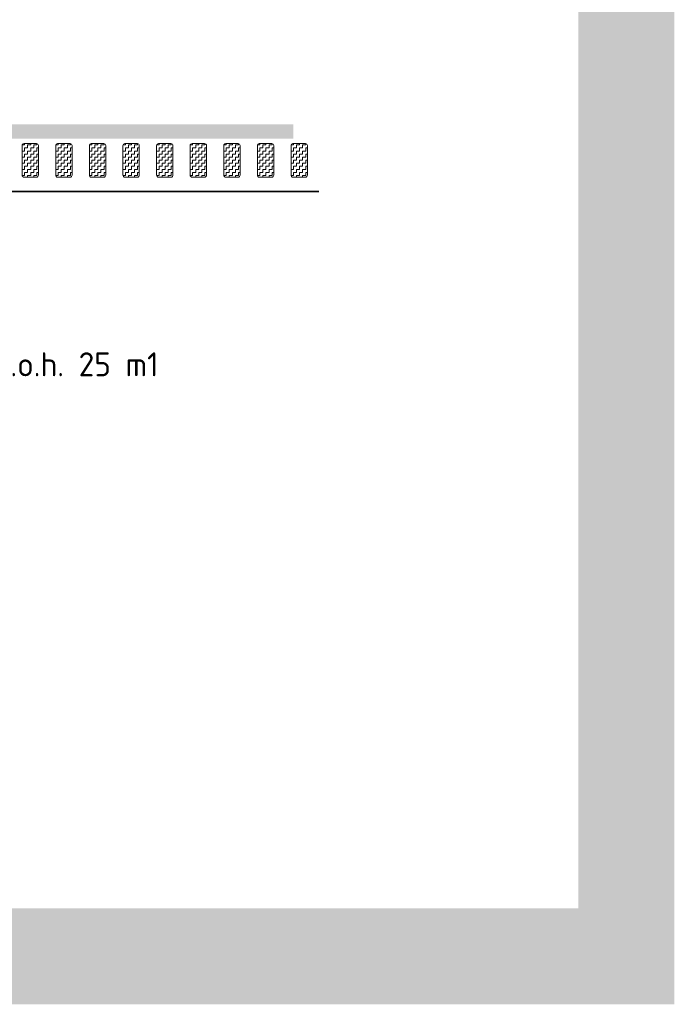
# Model space of a CAD drawing. Header units: metres. Extents: x -699 to 2316, y -1199 to 781.
# Tile 171 of 256: x 29.35 to 36.17, y -96.13 to -85.89. Entities that reach past the tile are written whole.
import ezdxf
from ezdxf.enums import TextEntityAlignment as Align

# ---------------------------------------------------------------- set-up
doc = ezdxf.new("R2010")
doc.units = ezdxf.units.M
doc.linetypes.add('VW-3-3_STREEP', pattern=[6, 3, -3])
for name, color, linetype, lineweight in [('N-WA-VW-MARKERING_DYNAMISCH-G', 7, 'Continuous', 35), ('N-WE-VH-KANTVERHARDING-G', 210, 'Continuous', 35), ('N-WE-VW-MARKERING_LANGS_STREEP_33-G', 7, 'VW-3-3_STREEP', 13), ('N-WE-VW-MARKERING_PUNTSTUK-G', 7, 'Continuous', 35), ('X-XX-AL-T25', 7, 'Continuous', 25)]:
    doc.layers.add(name, color=color, linetype=linetype, lineweight=lineweight)
doc.layers.add('X-XX-AL-TEKENBLAD_VIEWPORT-G', color=7, linetype='Continuous', lineweight=18, plot=False)
doc.styles.add('NLCS-ISO', font='NLCS-ISO.ttf')

msp = doc.modelspace()

# ---------------------------------------------------------------- hatches: boundary and pattern name
at = {"layer": 'N-WA-VW-MARKERING_DYNAMISCH-G', "lineweight": 9}
h = msp.add_hatch(dxfattribs=at)
h.set_pattern_fill('ZIGZAG', color=8, scale=0.01, angle=50.39495, style=0)
h.set_pattern_definition([(1e-09, (277536.276857, -444237.272383), (0.0317499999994, 0.0317500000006), [0.03175, -0.03175]), (90, (277536.308607, -444237.272383), (-0.0317500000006, 0.0317499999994), [0.03175, -0.03175])])
edge = h.paths.add_edge_path()
edge.add_line((29.3966, -87.1743), (29.5266, -87.1743))
edge.add_arc((29.5266, -87.1943), 0.02, 0, 90, ccw=False)
edge.add_line((29.5466, -87.1943), (29.5466, -87.5043))
edge.add_arc((29.5266, -87.5043), 0.02, 270, 360, ccw=False)
edge.add_line((29.5266, -87.5243), (29.3966, -87.5243))
edge.add_arc((29.3966, -87.5043), 0.02, 180, 270, ccw=False)
edge.add_line((29.3766, -87.5043), (29.3766, -87.1943))
edge.add_arc((29.3966, -87.1943), 0.02, 90, 180, ccw=False)
h = msp.add_hatch(dxfattribs=at)
h.set_pattern_fill('ZIGZAG', color=8, scale=0.01, angle=50.39495, style=0)
h.set_pattern_definition([(1e-09, (277536.626857, -444237.272383), (0.0317499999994, 0.0317500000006), [0.03175, -0.03175]), (90, (277536.658607, -444237.272383), (-0.0317500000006, 0.0317499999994), [0.03175, -0.03175])])
edge = h.paths.add_edge_path()
edge.add_line((29.7466, -87.1743), (29.8766, -87.1743))
edge.add_arc((29.8766, -87.1943), 0.02, 0, 90, ccw=False)
edge.add_line((29.8966, -87.1943), (29.8966, -87.5043))
edge.add_arc((29.8766, -87.5043), 0.02, 270, 360, ccw=False)
edge.add_line((29.8766, -87.5243), (29.7466, -87.5243))
edge.add_arc((29.7466, -87.5043), 0.02, 180, 270, ccw=False)
edge.add_line((29.7266, -87.5043), (29.7266, -87.1943))
edge.add_arc((29.7466, -87.1943), 0.02, 90, 180, ccw=False)
h = msp.add_hatch(dxfattribs=at)
h.set_pattern_fill('ZIGZAG', color=8, scale=0.01, angle=50.39495, style=0)
h.set_pattern_definition([(1e-09, (277536.976857, -444237.272383), (0.0317499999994, 0.0317500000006), [0.03175, -0.03175]), (90, (277537.008607, -444237.272383), (-0.0317500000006, 0.0317499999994), [0.03175, -0.03175])])
edge = h.paths.add_edge_path()
edge.add_line((30.0966, -87.1743), (30.2266, -87.1743))
edge.add_arc((30.2266, -87.1943), 0.02, 0, 90, ccw=False)
edge.add_line((30.2466, -87.1943), (30.2466, -87.5043))
edge.add_arc((30.2266, -87.5043), 0.02, 270, 360, ccw=False)
edge.add_line((30.2266, -87.5243), (30.0966, -87.5243))
edge.add_arc((30.0966, -87.5043), 0.02, 180, 270, ccw=False)
edge.add_line((30.0766, -87.5043), (30.0766, -87.1943))
edge.add_arc((30.0966, -87.1943), 0.02, 90, 180, ccw=False)
h = msp.add_hatch(dxfattribs=at)
h.set_pattern_fill('ZIGZAG', color=8, scale=0.01, angle=50.39495, style=0)
h.set_pattern_definition([(1e-09, (277537.326857, -444237.272383), (0.0317499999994, 0.0317500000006), [0.03175, -0.03175]), (90, (277537.358607, -444237.272383), (-0.0317500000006, 0.0317499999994), [0.03175, -0.03175])])
edge = h.paths.add_edge_path()
edge.add_line((30.4466, -87.1743), (30.5766, -87.1743))
edge.add_arc((30.5766, -87.1943), 0.02, 0, 90, ccw=False)
edge.add_line((30.5966, -87.1943), (30.5966, -87.5043))
edge.add_arc((30.5766, -87.5043), 0.02, 270, 360, ccw=False)
edge.add_line((30.5766, -87.5243), (30.4466, -87.5243))
edge.add_arc((30.4466, -87.5043), 0.02, 180, 270, ccw=False)
edge.add_line((30.4266, -87.5043), (30.4266, -87.1943))
edge.add_arc((30.4466, -87.1943), 0.02, 90, 180, ccw=False)
h = msp.add_hatch(dxfattribs=at)
h.set_pattern_fill('ZIGZAG', color=8, scale=0.01, angle=50.39495, style=0)
h.set_pattern_definition([(1e-09, (277537.676857, -444237.272383), (0.0317499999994, 0.0317500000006), [0.03175, -0.03175]), (90, (277537.708607, -444237.272383), (-0.0317500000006, 0.0317499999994), [0.03175, -0.03175])])
edge = h.paths.add_edge_path()
edge.add_line((30.7966, -87.1743), (30.9266, -87.1743))
edge.add_arc((30.9266, -87.1943), 0.02, 0, 90, ccw=False)
edge.add_line((30.9466, -87.1943), (30.9466, -87.5043))
edge.add_arc((30.9266, -87.5043), 0.02, 270, 360, ccw=False)
edge.add_line((30.9266, -87.5243), (30.7966, -87.5243))
edge.add_arc((30.7966, -87.5043), 0.02, 180, 270, ccw=False)
edge.add_line((30.7766, -87.5043), (30.7766, -87.1943))
edge.add_arc((30.7966, -87.1943), 0.02, 90, 180, ccw=False)
h = msp.add_hatch(dxfattribs=at)
h.set_pattern_fill('ZIGZAG', color=8, scale=0.01, angle=50.39495, style=0)
h.set_pattern_definition([(1e-09, (277538.026857, -444237.272383), (0.0317499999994, 0.0317500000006), [0.03175, -0.03175]), (90, (277538.058607, -444237.272383), (-0.0317500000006, 0.0317499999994), [0.03175, -0.03175])])
edge = h.paths.add_edge_path()
edge.add_line((31.1466, -87.1743), (31.2766, -87.1743))
edge.add_arc((31.2766, -87.1943), 0.02, 0, 90, ccw=False)
edge.add_line((31.2966, -87.1943), (31.2966, -87.5043))
edge.add_arc((31.2766, -87.5043), 0.02, 270, 360, ccw=False)
edge.add_line((31.2766, -87.5243), (31.1466, -87.5243))
edge.add_arc((31.1466, -87.5043), 0.02, 180, 270, ccw=False)
edge.add_line((31.1266, -87.5043), (31.1266, -87.1943))
edge.add_arc((31.1466, -87.1943), 0.02, 90, 180, ccw=False)
h = msp.add_hatch(dxfattribs=at)
h.set_pattern_fill('ZIGZAG', color=8, scale=0.01, angle=50.39495, style=0)
h.set_pattern_definition([(1e-09, (277538.376857, -444237.272383), (0.0317499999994, 0.0317500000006), [0.03175, -0.03175]), (90, (277538.408607, -444237.272383), (-0.0317500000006, 0.0317499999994), [0.03175, -0.03175])])
edge = h.paths.add_edge_path()
edge.add_line((31.4966, -87.1743), (31.6266, -87.1743))
edge.add_arc((31.6266, -87.1943), 0.02, 0, 90, ccw=False)
edge.add_line((31.6466, -87.1943), (31.6466, -87.5043))
edge.add_arc((31.6266, -87.5043), 0.02, 270, 360, ccw=False)
edge.add_line((31.6266, -87.5243), (31.4966, -87.5243))
edge.add_arc((31.4966, -87.5043), 0.02, 180, 270, ccw=False)
edge.add_line((31.4766, -87.5043), (31.4766, -87.1943))
edge.add_arc((31.4966, -87.1943), 0.02, 90, 180, ccw=False)
h = msp.add_hatch(dxfattribs=at)
h.set_pattern_fill('ZIGZAG', color=8, scale=0.01, angle=50.39495, style=0)
h.set_pattern_definition([(1e-09, (277538.726857, -444237.272383), (0.0317499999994, 0.0317500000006), [0.03175, -0.03175]), (90, (277538.758607, -444237.272383), (-0.0317500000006, 0.0317499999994), [0.03175, -0.03175])])
edge = h.paths.add_edge_path()
edge.add_line((31.8466, -87.1743), (31.9766, -87.1743))
edge.add_arc((31.9766, -87.1943), 0.02, 0, 90, ccw=False)
edge.add_line((31.9966, -87.1943), (31.9966, -87.5043))
edge.add_arc((31.9766, -87.5043), 0.02, 270, 360, ccw=False)
edge.add_line((31.9766, -87.5243), (31.8466, -87.5243))
edge.add_arc((31.8466, -87.5043), 0.02, 180, 270, ccw=False)
edge.add_line((31.8266, -87.5043), (31.8266, -87.1943))
edge.add_arc((31.8466, -87.1943), 0.02, 90, 180, ccw=False)
h = msp.add_hatch(dxfattribs=at)
h.set_pattern_fill('ZIGZAG', color=8, scale=0.01, angle=50.39495, style=0)
h.set_pattern_definition([(1e-09, (277539.076857, -444237.272383), (0.0317499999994, 0.0317500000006), [0.03175, -0.03175]), (90, (277539.108607, -444237.272383), (-0.0317500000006, 0.0317499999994), [0.03175, -0.03175])])
edge = h.paths.add_edge_path()
edge.add_line((32.1966, -87.1743), (32.3266, -87.1743))
edge.add_arc((32.3266, -87.1943), 0.02, 0, 90, ccw=False)
edge.add_line((32.3466, -87.1943), (32.3466, -87.5043))
edge.add_arc((32.3266, -87.5043), 0.02, 270, 360, ccw=False)
edge.add_line((32.3266, -87.5243), (32.1966, -87.5243))
edge.add_arc((32.1966, -87.5043), 0.02, 180, 270, ccw=False)
edge.add_line((32.1766, -87.5043), (32.1766, -87.1943))
edge.add_arc((32.1966, -87.1943), 0.02, 90, 180, ccw=False)
at = {"layer": 'N-WE-VW-MARKERING_PUNTSTUK-G'}
h = msp.add_hatch(dxfattribs=at)
h.set_pattern_fill('AVH-ASFALT', color=256, style=0, pattern_type=2)
h.set_pattern_definition([(60, (0, 0), (-0.866025, 0.5), []), (120, (0, 0), (-0.866025, -0.5), [])])
h.paths.add_polyline_path([(29.5472, -92.8841), (29.9141, -92.8841), (29.9141, -93.0766), (29.5472, -93.0766)])

# ---------------------------------------------------------------- linework, layer by layer
at = {"layer": 'N-WA-VW-MARKERING_DYNAMISCH-G', "color": 8, "lineweight": 9}
for points in [[(29.3966, -87.1743), (29.5266, -87.1743, -0.4142136), (29.5466, -87.1943), (29.5466, -87.5043, -0.4142136), (29.5266, -87.5243), (29.3966, -87.5243, -0.4142136), (29.3766, -87.5043), (29.3766, -87.1943, -0.4142136)], [(29.7466, -87.1743), (29.8766, -87.1743, -0.4142136), (29.8966, -87.1943), (29.8966, -87.5043, -0.4142136), (29.8766, -87.5243), (29.7466, -87.5243, -0.4142136), (29.7266, -87.5043), (29.7266, -87.1943, -0.4142136)], [(30.0966, -87.1743), (30.2266, -87.1743, -0.4142136), (30.2466, -87.1943), (30.2466, -87.5043, -0.4142136), (30.2266, -87.5243), (30.0966, -87.5243, -0.4142136), (30.0766, -87.5043), (30.0766, -87.1943, -0.4142136)], [(30.4466, -87.1743), (30.5766, -87.1743, -0.4142136), (30.5966, -87.1943), (30.5966, -87.5043, -0.4142136), (30.5766, -87.5243), (30.4466, -87.5243, -0.4142136), (30.4266, -87.5043), (30.4266, -87.1943, -0.4142136)], [(30.7966, -87.1743), (30.9266, -87.1743, -0.4142136), (30.9466, -87.1943), (30.9466, -87.5043, -0.4142136), (30.9266, -87.5243), (30.7966, -87.5243, -0.4142136), (30.7766, -87.5043), (30.7766, -87.1943, -0.4142136)], [(31.1466, -87.1743), (31.2766, -87.1743, -0.4142136), (31.2966, -87.1943), (31.2966, -87.5043, -0.4142136), (31.2766, -87.5243), (31.1466, -87.5243, -0.4142136), (31.1266, -87.5043), (31.1266, -87.1943, -0.4142136)], [(31.4966, -87.1743), (31.6266, -87.1743, -0.4142136), (31.6466, -87.1943), (31.6466, -87.5043, -0.4142136), (31.6266, -87.5243), (31.4966, -87.5243, -0.4142136), (31.4766, -87.5043), (31.4766, -87.1943, -0.4142136)], [(31.8466, -87.1743), (31.9766, -87.1743, -0.4142136), (31.9966, -87.1943), (31.9966, -87.5043, -0.4142136), (31.9766, -87.5243), (31.8466, -87.5243, -0.4142136), (31.8266, -87.5043), (31.8266, -87.1943, -0.4142136)], [(32.1966, -87.1743), (32.3266, -87.1743, -0.4142136), (32.3466, -87.1943), (32.3466, -87.5043, -0.4142136), (32.3266, -87.5243), (32.1966, -87.5243, -0.4142136), (32.1766, -87.5043), (32.1766, -87.1943, -0.4142136)]]:
    msp.add_lwpolyline(points, format="xyb", close=True, dxfattribs=at)
at = {"layer": 'N-WE-VH-KANTVERHARDING-G'}
msp.add_line((-0.8013, -87.6743), (32.4664, -87.6743), dxfattribs=at)
at = {"layer": 'N-WE-VW-MARKERING_LANGS_STREEP_33-G', "color": 253, "linetype": 'Continuous'}
msp.add_solid([(29.1997, -87.1243), (32.1997, -87.1243), (29.1997, -86.9743), (32.1997, -86.9743)], dxfattribs=at)
at = {"layer": 'X-XX-AL-TEKENBLAD_VIEWPORT-G', "color": 3, "const_width": 1}
msp.add_lwpolyline([(-3.1361, -76.6719), (35.6679, -76.6719), (35.6679, -95.6337), (-3.1361, -95.6337)], dxfattribs=at)

# ---------------------------------------------------------------- texts
at = {"layer": 'X-XX-AL-T25', "style": 'NLCS-ISO'}
msp.add_text('glasbol 3m uit bermplank aanbrengen en voorts h.o.h. 25 m1', height=0.25, dxfattribs=at).set_placement((21.7438, -89.6724), align=Align.BOTTOM_LEFT)

doc.saveas('drawing.dxf')
